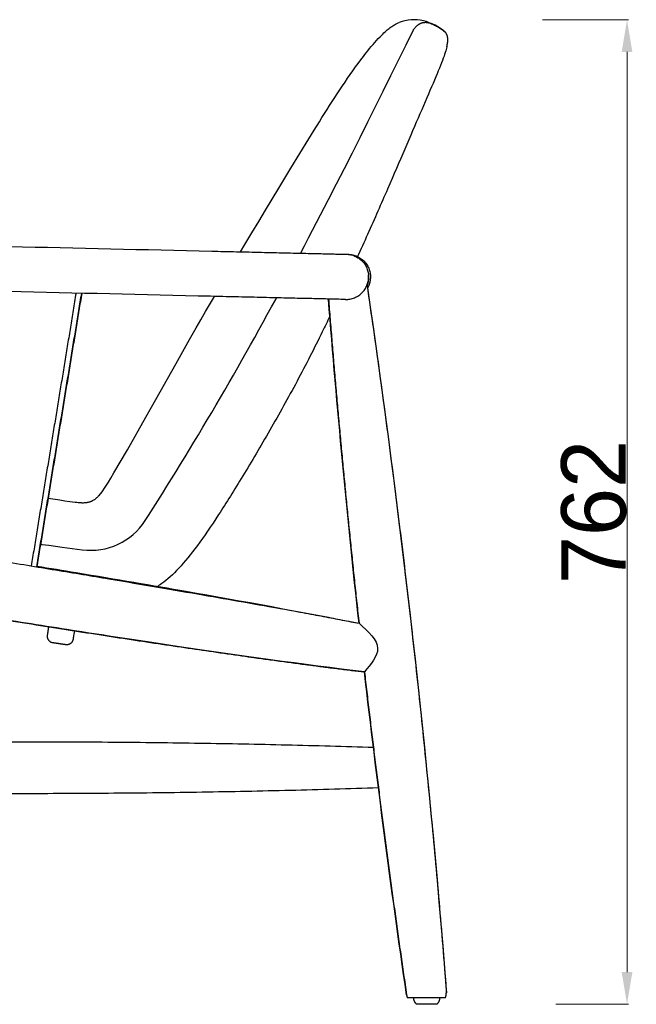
# Model space of a CAD drawing. Header units: millimetres. Extents: x 3357 to 5618, y -3453 to -1529.
# Tile 11 of 11: x 5141 to 5618, y -2488 to -1726. Entities that reach past the tile are written whole.
import ezdxf

# ---------------------------------------------------------------- set-up
doc = ezdxf.new("R2010")
doc.units = ezdxf.units.MM
doc.layers.add('实线', color=32, linetype='Continuous')
doc.dimstyles.new('Annotative', dxfattribs={"dimscale": 0, "dimtxt": 50, "dimasz": 25, "dimexe": 1.25, "dimexo": 100, "dimtad": 1, "dimdec": 0, "dimtxsty": 'Standard', "dimcen": 2.5, "dimclrd": 3, "dimclre": 3, "dimclrt": 1, "dimadec": 0, "dimazin": 0, "dimtfac": 1, "dimtdec": 0, "dimtmove": 0, "dimatfit": 3, "dimfxl": 100, "dimfxlon": 1, "dimlwd": 9, "dimlwe": 9, "dimarcsym": 0})

# ---------------------------------------------------------------- blocks, each defined once
blk = doc.blocks.new('*D52')
at = {"color": 3, "lineweight": 9, "transparency": 16777216}
for p, q in [((5545.8, -1725.68), (5612.54, -1725.68)), ((5611.29, -2463.01), (5611.29, -1750.68)), ((5556.19, -2488.01), (5612.54, -2488.01))]:
    blk.add_line(p, q, dxfattribs=at)
at = {"color": 3, "transparency": 16777216}
for points in [[(5607.12, -1750.68), (5615.46, -1750.68), (5611.29, -1725.68)], [(5607.12, -2463.01), (5615.46, -2463.01), (5611.29, -2488.01)]]:
    blk.add_solid(points, dxfattribs=at)
at = {"layer": 'Defpoints', "color": 0, "transparency": 16777216}
for p in [(5445.8, -1725.68), (5611.29, -1725.68), (5456.19, -2488.01)]:
    blk.add_point(p, dxfattribs=at)
at = {"color": 1, "transparency": 16777216, "insert": (5585.66, -2106.84), "char_height": 50, "attachment_point": 5, "rotation": 90}
blk.add_mtext('762', dxfattribs=at)

msp = doc.modelspace()

# ---------------------------------------------------------------- linework, layer by layer
for points, degree in [([(4977.05, -1897.58), (5081.27, -1900), (5185.5, -1902.43), (5289.72, -1904.86)], 3), ([(4977.05, -1897.58), (5081.27, -1900), (5185.5, -1902.43), (5289.72, -1904.86)], 3), ([(5288.91, -1939.85), (5184.68, -1937.42), (5080.46, -1934.99), (4976.23, -1932.57)], 3), ([(5288.91, -1939.85), (5184.68, -1937.42), (5080.46, -1934.99), (4976.23, -1932.57)], 3), ([(5403.78, -2193.02), (5394.62, -2109.48), (5386.74, -2025.8), (5380.15, -1941.97)], 3), ([(5403.78, -2193.02), (5394.62, -2109.48), (5386.74, -2025.8), (5380.15, -1941.97)], 3), ([(5440.59, -2480.58), (5428.43, -2397.09), (5417.57, -2313.45), (5407.99, -2230.67)], 3), ([(5440.59, -2480.58), (5428.43, -2397.09), (5417.57, -2313.45), (5407.99, -2230.67)], 3), ([(4877.44, -2288.91), (5146.22, -2280.41), (5414.99, -2288.98)], 2), ([(4877.44, -2288.91), (5146.22, -2280.41), (5414.99, -2288.98)], 2), ([(4872.51, -2320.29), (5145.68, -2329.09), (5418.86, -2320.26)], 2), ([(4872.51, -2320.29), (5145.68, -2329.09), (5418.86, -2320.26)], 2), ([(5471.38, -2477.14), (5471.43, -2477.77), (5471.44, -2478.41), (5471.41, -2479.04)], 3), ([(5471.38, -2477.14), (5471.43, -2477.77), (5471.44, -2478.41), (5471.41, -2479.04)], 3), ([(5441.16, -2483.01), (5441.16, -2483.01), (5441.15, -2483.01), (5441.15, -2483.01)], 3), ([(5441.16, -2483.01), (5441.16, -2483.01), (5441.15, -2483.01), (5441.15, -2483.01)], 3), ([(5470.67, -2483.01), (5470.67, -2483.01), (5470.67, -2483.01), (5470.66, -2483.01)], 3), ([(5470.67, -2483.01), (5470.67, -2483.01), (5470.67, -2483.01), (5470.66, -2483.01)], 3)]:
    msp.add_open_spline(points, degree=degree)
for points, knots in [([(5289.72, -1904.86), (5292.93, -1904.93), (5296.13, -1905.01), (5299.3, -1905.08), (5302.55, -1905.16), (5305.79, -1905.23), (5308.98, -1905.31), (5312.25, -1905.38), (5315.48, -1905.46), (5318.66, -1905.53), (5321.9, -1905.61), (5325.09, -1905.68), (5328.21, -1905.75), (5331.38, -1905.83), (5334.48, -1905.9), (5337.51, -1905.97), (5340.57, -1906.04), (5343.54, -1906.11), (5346.42, -1906.18), (5349.33, -1906.25), (5352.13, -1906.31), (5354.83, -1906.37), (5357.53, -1906.44), (5360.13, -1906.5), (5362.6, -1906.56), (5365.07, -1906.61), (5367.42, -1906.67), (5369.64, -1906.72), (5371.85, -1906.77), (5373.93, -1906.82), (5375.86, -1906.86), (5377.78, -1906.91), (5379.57, -1906.95), (5381.2, -1906.99), (5382.82, -1907.03), (5384.29, -1907.06), (5385.62, -1907.09), (5386.92, -1907.12), (5388.09, -1907.15), (5389.1, -1907.17), (5390.09, -1907.2), (5390.95, -1907.22), (5391.65, -1907.23), (5392.35, -1907.25), (5392.9, -1907.26), (5393.31, -1907.27), (5393.71, -1907.28), (5393.98, -1907.29), (5394.12, -1907.29)], [0, 0, 0, 0, 9.688479, 9.688479, 9.688479, 19.644826, 19.644826, 19.644826, 29.842577, 29.842577, 29.842577, 40.250896, 40.250896, 40.250896, 50.834043, 50.834043, 50.834043, 61.551835, 61.551835, 61.551835, 72.361687, 72.361687, 72.361687, 83.218078, 83.218078, 83.218078, 94.074643, 94.074643, 94.074643, 104.884605, 104.884605, 104.884605, 115.602512, 115.602512, 115.602512, 126.185611, 126.185611, 126.185611, 136.5937, 136.5937, 136.5937, 146.79176, 146.79176, 146.79176, 156.747864, 156.747864, 156.747864, 166.436441, 166.436441, 166.436441, 166.436441]), ([(5289.72, -1904.86), (5292.93, -1904.93), (5296.13, -1905.01), (5299.3, -1905.08), (5302.55, -1905.16), (5305.79, -1905.23), (5308.98, -1905.31), (5312.25, -1905.38), (5315.48, -1905.46), (5318.66, -1905.53), (5321.9, -1905.61), (5325.09, -1905.68), (5328.21, -1905.75), (5331.38, -1905.83), (5334.48, -1905.9), (5337.51, -1905.97), (5340.57, -1906.04), (5343.54, -1906.11), (5346.42, -1906.18), (5349.33, -1906.25), (5352.13, -1906.31), (5354.83, -1906.37), (5357.53, -1906.44), (5360.13, -1906.5), (5362.6, -1906.56), (5365.07, -1906.61), (5367.42, -1906.67), (5369.64, -1906.72), (5371.85, -1906.77), (5373.93, -1906.82), (5375.86, -1906.86), (5377.78, -1906.91), (5379.57, -1906.95), (5381.2, -1906.99), (5382.82, -1907.03), (5384.29, -1907.06), (5385.62, -1907.09), (5386.92, -1907.12), (5388.09, -1907.15), (5389.1, -1907.17), (5390.09, -1907.2), (5390.95, -1907.22), (5391.65, -1907.23), (5392.35, -1907.25), (5392.9, -1907.26), (5393.31, -1907.27), (5393.71, -1907.28), (5393.98, -1907.29), (5394.12, -1907.29)], [0, 0, 0, 0, 9.688479, 9.688479, 9.688479, 19.644826, 19.644826, 19.644826, 29.842577, 29.842577, 29.842577, 40.250896, 40.250896, 40.250896, 50.834043, 50.834043, 50.834043, 61.551835, 61.551835, 61.551835, 72.361687, 72.361687, 72.361687, 83.218078, 83.218078, 83.218078, 94.074643, 94.074643, 94.074643, 104.884605, 104.884605, 104.884605, 115.602512, 115.602512, 115.602512, 126.185611, 126.185611, 126.185611, 136.5937, 136.5937, 136.5937, 146.79176, 146.79176, 146.79176, 156.747864, 156.747864, 156.747864, 166.436441, 166.436441, 166.436441, 166.436441]), ([(5408, -2230.67), (5360.86, -2225.02), (5309.17, -2217.75), (5237.44, -2207.13), (5208.99, -2202.8), (5156.52, -2194.58), (5135.59, -2191.25), (5114.82, -2187.9), (5094.05, -2184.55), (5073.14, -2181.14), (5020.75, -2172.44), (4992.38, -2167.61), (4944.25, -2159.22), (4920.23, -2154.93), (4896.13, -2150.47)], [14.211286, 14.211286, 14.211286, 14.211286, 168.919994, 168.919994, 254.301142, 254.301142, 311.663441, 311.663441, 311.663441, 369.024673, 369.024673, 454.405583, 454.405583, 530.782752, 530.782752, 530.782752, 530.782752]), ([(5408, -2230.67), (5360.86, -2225.02), (5309.17, -2217.75), (5237.44, -2207.13), (5208.99, -2202.8), (5156.52, -2194.58), (5135.59, -2191.25), (5114.82, -2187.9), (5094.05, -2184.55), (5073.14, -2181.14), (5020.75, -2172.44), (4992.38, -2167.61), (4944.25, -2159.22), (4920.23, -2154.93), (4896.13, -2150.47)], [14.211286, 14.211286, 14.211286, 14.211286, 168.919994, 168.919994, 254.301142, 254.301142, 311.663441, 311.663441, 311.663441, 369.024673, 369.024673, 454.405583, 454.405583, 530.782752, 530.782752, 530.782752, 530.782752]), ([(5183.38, -2198.78), (5183.09, -2200.78), (5182.86, -2202.33), (5182.71, -2203.42), (5182.61, -2204.07), (5182.54, -2204.56), (5182.47, -2205.03), (5182.45, -2205.17), (5182.43, -2205.31), (5182.42, -2205.35), (5182.42, -2205.37), (5182.42, -2205.37), (5182.42, -2205.38), (5182.42, -2205.38), (5182.42, -2205.38)], [203.172968, 203.172968, 203.172968, 203.172968, 275.659987, 275.659987, 275.659987, 323.087873, 323.087873, 344.167361, 344.167361, 356.81553, 356.81553, 359.977629, 359.977629, 362.349205, 362.349205, 362.349205, 362.349205]), ([(5183.38, -2198.78), (5183.09, -2200.78), (5182.86, -2202.33), (5182.71, -2203.42), (5182.61, -2204.07), (5182.54, -2204.56), (5182.47, -2205.03), (5182.45, -2205.17), (5182.43, -2205.31), (5182.42, -2205.35), (5182.42, -2205.37), (5182.42, -2205.37), (5182.42, -2205.38), (5182.42, -2205.38), (5182.42, -2205.38)], [203.172968, 203.172968, 203.172968, 203.172968, 275.659987, 275.659987, 275.659987, 323.087873, 323.087873, 344.167361, 344.167361, 356.81553, 356.81553, 359.977629, 359.977629, 362.349205, 362.349205, 362.349205, 362.349205]), ([(5470.66, -2483.01), (5470.61, -2483.01), (5470.24, -2483.01), (5469.57, -2483.01), (5468.85, -2483.01), (5467.8, -2483.01), (5466.47, -2483.01), (5465.15, -2483.01), (5463.57, -2483.01), (5461.83, -2483.01), (5460.2, -2483.01), (5458.46, -2483.01), (5456.69, -2483.01)], [116.763125, 116.763125, 116.763125, 116.763125, 122.097862, 122.097862, 122.097862, 127.806555, 127.806555, 127.806555, 133.520582, 133.520582, 133.520582, 138.868185, 138.868185, 138.868185, 138.868185]), ([(5470.66, -2483.01), (5470.61, -2483.01), (5470.24, -2483.01), (5469.57, -2483.01), (5468.85, -2483.01), (5467.8, -2483.01), (5466.47, -2483.01), (5465.15, -2483.01), (5463.57, -2483.01), (5461.83, -2483.01), (5460.2, -2483.01), (5458.46, -2483.01), (5456.69, -2483.01)], [116.763125, 116.763125, 116.763125, 116.763125, 122.097862, 122.097862, 122.097862, 127.806555, 127.806555, 127.806555, 133.520582, 133.520582, 133.520582, 138.868185, 138.868185, 138.868185, 138.868185])]:
    msp.add_open_spline(points, degree=3, knots=knots)
at = {"lineweight": -3}
for points, degree in [([(5394.12, -1907.29), (5394.6, -1907.3), (5395.08, -1907.31), (5395.57, -1907.32)], 3), ([(5410.9, -1927.92), (5410.82, -1928.36), (5410.73, -1928.78), (5410.63, -1929.18)], 3), ([(5411.09, -1926.67), (5411.04, -1927.07), (5410.98, -1927.49), (5410.9, -1927.92)], 3), ([(5411.3, -1924.94), (5411.3, -1924.94), (5411.31, -1924.94)], 2), ([(5409.97, -1931.21), (5436.54, -2112.84), (5457.01, -2294.15), (5471.38, -2477.14)], 3), ([(5409.97, -1931.22), (5449.83, -2203.68), (5471.38, -2477.16)], 2), ([(5184.68, -1937.42), (5167.35, -2043), (5150.01, -2148.57)], 2), ([(5154.3, -2149.28), (5171.69, -2043.4), (5189.08, -1937.52)], 2), ([(5189.12, -1937.52), (5171.73, -2043.41), (5154.34, -2149.29)], 2), ([(5380.15, -1941.97), (5390.04, -2067.71), (5403.78, -2193.02)], 2), ([(5025.84, -2128.32), (5307.81, -2173.83), (5403.78, -2193.02)], 2), ([(5403.78, -2193.02), (5403.78, -2193.02), (5403.78, -2193.02)], 2), ([(5408, -2230.67), (5422.36, -2355.32), (5440.59, -2480.55)], 2)]:
    msp.add_open_spline(points, degree=degree, dxfattribs=at)
for points, weights, knots in [([(5394.12, -1907.29), (5411.47, -1907.69), (5411.19, -1925.06), (5411.18, -1925.87), (5411.09, -1926.67)], [0.996932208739, 0.708648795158, 1, 0.98121940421, 0.964847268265], [27.633659, 27.633659, 27.633659, 54.977871, 54.977871, 56.740489, 56.740489, 56.740489]), ([(5395.57, -1907.32), (5413.05, -1907.73), (5412.64, -1925.23), (5412.54, -1929.69), (5410.31, -1933.56)], [1, 0.707106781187, 1, 0.904448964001, 0.871241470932], [0.789122, 0.789122, 0.789122, 1.574515, 1.574515, 1.830735, 1.830735, 1.830735]), ([(5393.3, -1942.28), (5411.47, -1942.22), (5411.19, -1924.86), (5411.18, -1924.05), (5411.09, -1923.24)], [0.996932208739, 0.708648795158, 1, 0.98121940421, 0.964847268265], [27.633659, 27.633659, 27.633659, 54.977871, 54.977871, 56.740489, 56.740489, 56.740489]), ([(5182.42, -2205.38), (5181.7, -2210.33), (5176.75, -2209.6), (5171.8, -2208.88), (5166.85, -2208.16)], [1, 0.707106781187, 1, 1, 1], [-376.415927, -376.415927, -376.415927, -368.561945, -368.561945, -358.561945, -358.561945, -358.561945])]:
    msp.add_rational_spline(points, weights, degree=2, knots=knots, dxfattribs=at)
for points, weights in [([(5394.84, -1907.32), (5395.2, -1907.32), (5395.57, -1907.32)], [0.992181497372, 0.995868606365, 1]), ([(5410.63, -1929.18), (5410.36, -1930.22), (5409.97, -1931.21)], [0.920891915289, 0.905281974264, 0.893290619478]), ([(5471.38, -2477.14), (5471.38, -2477.15), (5471.38, -2477.16)], [0.994579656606, 0.997264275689, 1])]:
    msp.add_rational_spline(points, weights, degree=2, dxfattribs=at)
for points, degree, knots in [([(5410.22, -1930.87), (5410.23, -1930.87), (5410.28, -1930.8), (5410.41, -1930.5), (5410.5, -1930.29), (5410.69, -1929.75), (5410.8, -1929.43), (5410.99, -1928.71), (5411.07, -1928.33), (5411.15, -1927.94), (5411.2, -1927.62), (5411.25, -1927.31), (5411.32, -1926.7), (5411.34, -1926.41), (5411.37, -1925.89), (5411.37, -1925.67), (5411.36, -1925.3), (5411.35, -1925.16), (5411.34, -1925.07), (5411.33, -1924.99), (5411.32, -1924.94), (5411.31, -1924.94)], 3, [3.447223, 3.447223, 3.447223, 3.447223, 4.644728, 4.644728, 5.840385, 5.840385, 7.034229, 7.034229, 8.229204, 8.229204, 8.229204, 9.200688, 9.200688, 10.171991, 10.171991, 11.142626, 11.142626, 12.113236, 12.113236, 12.113236, 12.96469, 12.96469, 12.96469, 12.96469]), ([(5411.3, -1924.94), (5411.29, -1924.95), (5411.28, -1924.99), (5411.27, -1925.06), (5411.25, -1925.18), (5411.23, -1925.39), (5411.17, -1925.95), (5411.14, -1926.29), (5411.09, -1926.67)], 3, [13.024294, 13.024294, 13.024294, 13.024294, 13.83223, 13.83223, 13.83223, 15.117776, 15.117776, 16.403627, 16.403627, 16.403627, 16.403627]), ([(5410.63, -1929.18), (5410.51, -1929.68), (5410.39, -1930.11), (5410.27, -1930.55), (5410.24, -1930.67), (5410.21, -1930.83), (5410.2, -1930.87), (5410.22, -1930.87)], 3, [0, 0, 0, 0, 1.725533, 1.725533, 2.586147, 2.586147, 3.447223, 3.447223, 3.447223, 3.447223]), ([(5393.3, -1942.28), (5393.17, -1942.28), (5392.9, -1942.27), (5392.5, -1942.26), (5392.08, -1942.25), (5391.53, -1942.24), (5390.84, -1942.22), (5390.13, -1942.21), (5389.28, -1942.19), (5388.29, -1942.16), (5387.27, -1942.14), (5386.11, -1942.11), (5384.81, -1942.08), (5383.48, -1942.05), (5382, -1942.02), (5380.39, -1941.98), (5378.75, -1941.94), (5376.97, -1941.9), (5375.05, -1941.86), (5373.11, -1941.81), (5371.04, -1941.76), (5368.83, -1941.71), (5366.61, -1941.66), (5364.26, -1941.6), (5361.79, -1941.55), (5359.31, -1941.49), (5356.72, -1941.43), (5354.01, -1941.37), (5351.32, -1941.3), (5348.51, -1941.24), (5345.61, -1941.17), (5342.73, -1941.1), (5339.75, -1941.03), (5336.69, -1940.96), (5333.67, -1940.89), (5330.57, -1940.82), (5327.39, -1940.75), (5324.27, -1940.67), (5321.08, -1940.6), (5317.84, -1940.52), (5314.66, -1940.45), (5311.43, -1940.37), (5308.16, -1940.3), (5304.97, -1940.22), (5301.74, -1940.15), (5298.48, -1940.07), (5295.31, -1940), (5292.12, -1939.92), (5288.91, -1939.85)], 3, [0, 0, 0, 0, 9.688577, 9.688577, 9.688577, 19.644681, 19.644681, 19.644681, 29.842741, 29.842741, 29.842741, 40.25083, 40.25083, 40.25083, 50.833928, 50.833928, 50.833928, 61.551835, 61.551835, 61.551835, 72.361798, 72.361798, 72.361798, 83.218362, 83.218362, 83.218362, 94.074754, 94.074754, 94.074754, 104.884606, 104.884606, 104.884606, 115.602398, 115.602398, 115.602398, 126.185545, 126.185545, 126.185545, 136.593864, 136.593864, 136.593864, 146.791615, 146.791615, 146.791615, 156.747962, 156.747962, 156.747962, 166.436441, 166.436441, 166.436441, 166.436441]), ([(5154.39, -2148.74), (5164.47, -2150.38), (5174.58, -2152.05), (5216.06, -2158.93), (5244.43, -2163.76), (5312.6, -2175.66), (5359.97, -2184.25), (5403.78, -2193.02)], 3, [341.38845, 341.38845, 341.38845, 341.38845, 369.024673, 369.024673, 454.405583, 454.405583, 598.148581, 598.148581, 598.148581, 598.148581]), ([(4896.13, -2150.46), (4987.02, -2167.29), (5114.88, -2187.9), (5299.13, -2217.62), (5408, -2230.67)], 2, [-532.147148, -532.147148, -532.147148, 0, 0, 766.84723, 766.84723, 766.84723]), ([(5456.69, -2483.01), (5455.77, -2483.01), (5454.86, -2483.01), (5453.95, -2483.01), (5453.06, -2483.01), (5452.18, -2483.01), (5451.32, -2483.01), (5449.4, -2483.01), (5447.63, -2483.01), (5446.12, -2483.01), (5444.58, -2483.01), (5443.34, -2483.01), (5442.48, -2483.01), (5441.69, -2483.01), (5441.24, -2483.01), (5441.16, -2483.01)], 3, [45.570973, 45.570973, 45.570973, 45.570973, 48.312188, 48.312188, 48.312188, 51.017497, 51.017497, 51.017497, 57.098658, 57.098658, 57.098658, 63.303189, 63.303189, 63.303189, 69.085904, 69.085904, 69.085904, 69.085904])]:
    msp.add_open_spline(points, degree=degree, knots=knots, dxfattribs=at)
msp.add_spline([(5403.78, -2193.02), (5418.22, -2212.61), (5407.99, -2230.67)], degree=3)
for points, weights, knots in [([(5166.85, -2208.16), (5161.91, -2207.44), (5162.63, -2202.49), (5163.13, -2199.09), (5163.62, -2195.68)], [1, 0.707106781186, 1, 1, 1], [-469.977871, -469.977871, -469.977871, -462.12389, -462.12389, -454.47608, -454.47608, -454.47608]), ([(5166.85, -2208.16), (5161.91, -2207.44), (5162.63, -2202.49), (5163.13, -2199.09), (5163.62, -2195.68)], [1, 0.707106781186, 1, 1, 1], [-469.977871, -469.977871, -469.977871, -462.12389, -462.12389, -454.47608, -454.47608, -454.47608]), ([(5448.39, -2488.01), (5447.28, -2486.9), (5446.72, -2485.56), (5446.19, -2484.32), (5446.19, -2483.01)], [0.856153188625, 0.864609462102, 0.900571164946, 0.93653286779, 1], [0, 0, 0, 3.023429, 3.023429, 5.678005, 5.678005, 5.678005]), ([(5448.39, -2488.01), (5447.28, -2486.9), (5446.72, -2485.56), (5446.19, -2484.32), (5446.19, -2483.01)], [0.856153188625, 0.864609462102, 0.900571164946, 0.93653286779, 1], [0, 0, 0, 3.023429, 3.023429, 5.678005, 5.678005, 5.678005]), ([(5466.19, -2483.01), (5466.19, -2484.32), (5465.67, -2485.56), (5465.11, -2486.9), (5464, -2488.01)], [1, 0.93653286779, 0.900571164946, 0.864609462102, 0.856153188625], [0, 0, 0, 2.654576, 2.654576, 5.678005, 5.678005, 5.678005]), ([(5466.19, -2483.01), (5466.19, -2484.32), (5465.67, -2485.56), (5465.11, -2486.9), (5464, -2488.01)], [1, 0.93653286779, 0.900571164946, 0.864609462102, 0.856153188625], [0, 0, 0, 2.654576, 2.654576, 5.678005, 5.678005, 5.678005]), ([(5464, -2488.01), (5464, -2488.01), (5456.19, -2488.01), (5448.39, -2488.01), (5448.39, -2488.01)], [0.856153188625, 0.605391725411, 0.856153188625, 0.605391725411, 0.856153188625], [15.707963, 15.707963, 15.707963, 31.415927, 31.415927, 47.12389, 47.12389, 47.12389]), ([(5464, -2488.01), (5464, -2488.01), (5456.19, -2488.01), (5448.39, -2488.01), (5448.39, -2488.01)], [0.856153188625, 0.605391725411, 0.856153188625, 0.605391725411, 0.856153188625], [15.707963, 15.707963, 15.707963, 31.415927, 31.415927, 47.12389, 47.12389, 47.12389])]:
    msp.add_rational_spline(points, weights, degree=2, knots=knots)
for points, weights in [([(5470.66, -2483.01), (5471.61, -2480.15), (5471.38, -2477.16)], [0.889639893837, 0.924627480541, 1]), ([(5470.66, -2483.01), (5471.61, -2480.15), (5471.38, -2477.16)], [0.889639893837, 0.924627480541, 1]), ([(5440.59, -2480.58), (5440.59, -2480.57), (5440.59, -2480.55)], [0.991832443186, 0.995857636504, 1]), ([(5440.59, -2480.58), (5440.59, -2480.57), (5440.59, -2480.55)], [0.991832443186, 0.995857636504, 1]), ([(5440.59, -2480.55), (5440.77, -2481.8), (5441.16, -2483.01)], [1, 0.966813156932, 0.941455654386]), ([(5440.59, -2480.55), (5440.77, -2481.8), (5441.16, -2483.01)], [1, 0.966813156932, 0.941455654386]), ([(5440.6, -2480.61), (5440.59, -2480.6), (5440.59, -2480.58)], [0.983788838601, 0.987750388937, 0.991832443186]), ([(5440.6, -2480.61), (5440.59, -2480.6), (5440.59, -2480.58)], [0.983788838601, 0.987750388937, 0.991832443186])]:
    msp.add_rational_spline(points, weights, degree=2)
at = {"layer": '实线', "color": 0}
for points in [[(5312.04, -1905.38), (5315.44, -1899.66), (5320.85, -1890.61), (5326.12, -1881.84), (5331.39, -1873.11), (5336.48, -1864.69), (5341.61, -1856.24), (5351.06, -1840.71), (5365.01, -1817.84), (5369.08, -1811.21), (5373.08, -1804.73), (5375.1, -1801.48), (5377.13, -1798.23), (5379.08, -1795.14), (5381.03, -1792.07), (5382.98, -1789.02), (5384.94, -1786), (5386.91, -1782.98), (5388.9, -1779.97), (5390.91, -1776.96), (5392.95, -1773.95), (5394.97, -1771), (5397, -1768.07), (5399.05, -1765.16), (5401.11, -1762.28), (5403.13, -1759.52), (5405.16, -1756.78), (5407.21, -1754.08), (5408.23, -1752.75), (5409.26, -1751.44), (5410.6, -1749.75), (5411.96, -1748.07), (5413.32, -1746.43), (5414.68, -1744.82), (5416.04, -1743.25), (5417.4, -1741.73), (5418.74, -1740.26), (5420.08, -1738.85), (5421.09, -1737.82), (5422.1, -1736.83), (5423.09, -1735.89), (5424.07, -1734.98), (5424.86, -1734.29), (5425.64, -1733.62), (5426.42, -1732.99), (5427.19, -1732.38), (5427.9, -1731.84), (5428.6, -1731.33), (5429.3, -1730.85), (5430.01, -1730.38), (5430.65, -1729.97), (5431.31, -1729.57), (5431.91, -1729.23), (5432.53, -1728.89), (5433.03, -1728.63), (5433.59, -1728.37), (5434.18, -1728.1), (5434.81, -1727.84)], [(5358.39, -1906.61), (5361.54, -1900.65), (5364.68, -1894.68), (5367.81, -1888.71), (5370.94, -1882.73), (5374.05, -1876.75), (5380.25, -1864.77), (5386.41, -1852.79), (5392.54, -1840.79), (5398.62, -1828.8), (5404.67, -1816.81), (5410.69, -1804.83), (5416.67, -1792.87), (5422.61, -1780.92), (5428.51, -1769), (5434.39, -1757.1), (5440.22, -1745.24), (5446.03, -1733.42), (5446.1, -1733.27), (5446.1, -1733.27), (5446.1, -1733.27), (5446.1, -1733.27), (5446.1, -1733.27), (5446.1, -1733.27), (5446.35, -1732.9), (5446.62, -1732.53), (5446.9, -1732.16), (5447.2, -1731.8), (5447.5, -1731.45), (5447.82, -1731.11), (5448.15, -1730.78), (5448.32, -1730.62), (5448.49, -1730.47), (5448.66, -1730.31), (5448.84, -1730.16), (5449.02, -1730.01), (5449.2, -1729.87), (5449.38, -1729.73), (5449.57, -1729.59), (5449.76, -1729.46), (5449.95, -1729.33), (5450.14, -1729.21), (5450.33, -1729.09), (5450.53, -1728.98), (5450.73, -1728.87), (5450.93, -1728.76), (5451.13, -1728.66), (5451.33, -1728.57), (5451.53, -1728.48), (5451.74, -1728.39), (5451.94, -1728.31), (5452.15, -1728.23), (5452.36, -1728.16), (5452.57, -1728.1), (5452.78, -1728.04), (5452.99, -1727.98), (5453.2, -1727.93), (5453.41, -1727.89), (5453.63, -1727.85), (5453.84, -1727.82), (5454.05, -1727.79), (5454.27, -1727.76), (5454.48, -1727.74), (5454.69, -1727.73), (5454.91, -1727.72), (5455.12, -1727.71), (5455.34, -1727.72), (5455.55, -1727.72), (5455.76, -1727.73), (5455.97, -1727.75), (5456.19, -1727.77), (5456.4, -1727.79), (5456.61, -1727.82), (5456.82, -1727.85), (5457.03, -1727.89), (5457.24, -1727.93), (5457.45, -1727.98), (5457.66, -1728.03), (5457.87, -1728.08), (5458.07, -1728.14), (5458.28, -1728.2), (5459.11, -1728.47), (5459.92, -1728.76), (5460.72, -1729.08), (5461.51, -1729.43), (5462.29, -1729.8), (5463.07, -1730.19), (5463.84, -1730.61), (5464.61, -1731.05), (5465.38, -1731.52), (5466.15, -1732.01), (5466.91, -1732.52), (5467.66, -1733.06), (5468.41, -1733.62), (5469.15, -1734.2), (5469.89, -1734.8), (5470.6, -1735.42)], [(5163.03, -2096.16), (5164.83, -2096.44), (5172.14, -2097.55), (5176.03, -2098.12), (5179.92, -2098.67), (5182.03, -2098.95), (5184.14, -2099.2), (5185.26, -2099.33), (5186.39, -2099.44), (5187.53, -2099.53), (5188.64, -2099.59), (5189.26, -2099.62), (5189.89, -2099.63), (5190.51, -2099.63), (5191.13, -2099.61), (5191.5, -2099.59), (5191.86, -2099.57), (5192.22, -2099.54), (5192.58, -2099.5), (5192.94, -2099.45), (5193.29, -2099.4), (5193.65, -2099.34), (5194, -2099.27), (5194.39, -2099.18), (5194.77, -2099.08), (5195.14, -2098.98), (5195.5, -2098.87), (5195.79, -2098.77), (5196.06, -2098.67), (5196.33, -2098.57), (5196.59, -2098.46), (5196.84, -2098.35), (5197.08, -2098.24), (5197.31, -2098.13), (5197.54, -2098.02), (5197.76, -2097.9), (5197.96, -2097.79), (5198.36, -2097.55), (5198.72, -2097.33), (5199.07, -2097.1), (5199.4, -2096.86), (5199.71, -2096.63), (5200.01, -2096.4), (5200.3, -2096.17), (5200.81, -2095.73), (5201.31, -2095.27), (5201.78, -2094.82), (5202.21, -2094.38), (5202.6, -2093.96), (5204.83, -2091.26), (5207.27, -2087.7), (5208.39, -2085.94), (5209.75, -2083.71), (5211.55, -2080.73), (5214.09, -2076.43), (5224.44, -2058.66), (5238.8, -2033.48), (5243.23, -2025.62), (5262.2, -1991.78), (5267.41, -1982.53), (5272.63, -1973.29), (5277.8, -1964.19), (5281.37, -1957.95), (5284.94, -1951.72), (5291.79, -1939.92)]]:
    msp.add_lwpolyline(points, dxfattribs=at)
for points in [[(5470.6, -1735.42, 0.121446), (5453.59, -1726.56, 0.154415), (5434.81, -1727.84)], [(5471.8, -1746.71), (5472, -1745.82), (5472.16, -1744.99), (5472.29, -1744.23), (5472.38, -1743.53), (5472.45, -1742.88), (5472.49, -1742.28), (5472.51, -1741.72), (5472.51, -1741.2), (5472.5, -1740.7), (5472.47, -1740.23), (5472.43, -1739.79), (5472.37, -1739.37), (5472.34, -1739.17), (5472.31, -1738.98), (5472.27, -1738.79), (5472.24, -1738.61), (5472.2, -1738.43), (5472.15, -1738.26), (5472.11, -1738.1), (5472.06, -1737.94), (5472.02, -1737.79), (5471.97, -1737.64), (5471.92, -1737.5), (5471.87, -1737.37), (5471.82, -1737.24), (5471.77, -1737.11), (5471.72, -1737), (5471.67, -1736.89), (5471.62, -1736.79), (5471.57, -1736.69), (5471.52, -1736.6), (5471.48, -1736.52), (5471.44, -1736.45), (5471.4, -1736.39), (5471.36, -1736.33), (5471.33, -1736.29, 0.050743), (5470.6, -1735.42)], [(5157.19, -2131.72), (5158.6, -2131.92), (5163.71, -2132.62), (5168.82, -2133.32), (5173.93, -2134.01), (5189.55, -2136.08, 0.291308), (5238.26, -2113.46), (5240.79, -2109.51), (5244.38, -2103.88), (5247.96, -2098.24), (5251.52, -2092.58), (5255.06, -2086.92), (5258.59, -2081.25), (5262.11, -2075.57), (5265.61, -2069.88), (5269.09, -2064.17), (5272.57, -2058.46), (5276.02, -2052.74), (5279.47, -2047.01), (5282.89, -2041.27), (5286.31, -2035.52), (5289.71, -2029.76), (5293.1, -2023.98), (5296.48, -2018.2), (5299.84, -2012.41), (5303.19, -2006.62), (5306.53, -2000.81), (5309.86, -1994.99), (5313.17, -1989.16), (5316.47, -1983.32), (5319.76, -1977.48), (5323.04, -1971.62), (5326.3, -1965.76), (5329.56, -1959.88), (5332.8, -1954), (5336.04, -1948.11), (5339.26, -1942.2), (5339.9, -1941.04)]]:
    msp.add_lwpolyline(points, format="xyb", dxfattribs=at)
for points, knots in [([(5471.8, -1746.71), (5471.21, -1749.21), (5470.17, -1752.54), (5468.38, -1757.25), (5466.6, -1761.95), (5464.07, -1768.04), (5461.07, -1775.07), (5458.07, -1782.1), (5454.6, -1790.09), (5450.93, -1798.6), (5447.26, -1807.11), (5443.39, -1816.14), (5439.24, -1825.81), (5435.09, -1835.48), (5430.65, -1845.79), (5425.85, -1856.85), (5421.04, -1867.91), (5415.87, -1879.72), (5410.43, -1891.92), (5407.83, -1897.75), (5405.17, -1903.67), (5402.47, -1909.64)], [0, 0, 0, 0, 11.087495, 11.087495, 11.087495, 30.357988, 30.357988, 30.357988, 55.979068, 55.979068, 55.979068, 85.597443, 85.597443, 85.597443, 119.400585, 119.400585, 119.400585, 157.708367, 157.708367, 157.708367, 177.351234, 177.351234, 177.351234, 177.351234]), ([(5381.21, -1955.31), (5379.28, -1959.34), (5377.32, -1963.37), (5375.34, -1967.4), (5369.09, -1980.11), (5362.6, -1992.86), (5355.78, -2005.64), (5348.96, -2018.41), (5341.81, -2031.22), (5334.7, -2043.57), (5327.59, -2055.92), (5320.52, -2067.82), (5313.86, -2078.79), (5307.2, -2089.77), (5300.95, -2099.82), (5295.09, -2108.86), (5289.23, -2117.89), (5283.77, -2125.91), (5278.67, -2132.81), (5273.57, -2139.72), (5268.83, -2145.51), (5264.29, -2150.37), (5259.76, -2155.22), (5255.41, -2159.13), (5251.09, -2162.26), (5249.81, -2163.19), (5248.53, -2164.05), (5247.25, -2164.85)], [227.593385, 227.593385, 227.593385, 227.593385, 240.952016, 240.952016, 240.952016, 283.906841, 283.906841, 283.906841, 327.304097, 327.304097, 327.304097, 368.238642, 368.238642, 368.238642, 403.678522, 403.678522, 403.678522, 432.733957, 432.733957, 432.733957, 455.446773, 455.446773, 455.446773, 473.276143, 473.276143, 473.276143, 477.693536, 477.693536, 477.693536, 477.693536])]:
    msp.add_open_spline(points, degree=3, knots=knots, dxfattribs=at)

# ---------------------------------------------------------------- dimensions: what is measured, and where the dimension line sits
dim = msp.add_linear_dim(base=(5611.29, -1725.68), p1=(5456.19, -2488.01), p2=(5445.8, -1725.68), angle=90, dimstyle='Annotative')
dim.commit()
dim.dimension.update_dxf_attribs({"geometry": '*D52', "text_midpoint": (5585.66, -2106.84)})

doc.saveas('drawing.dxf')
